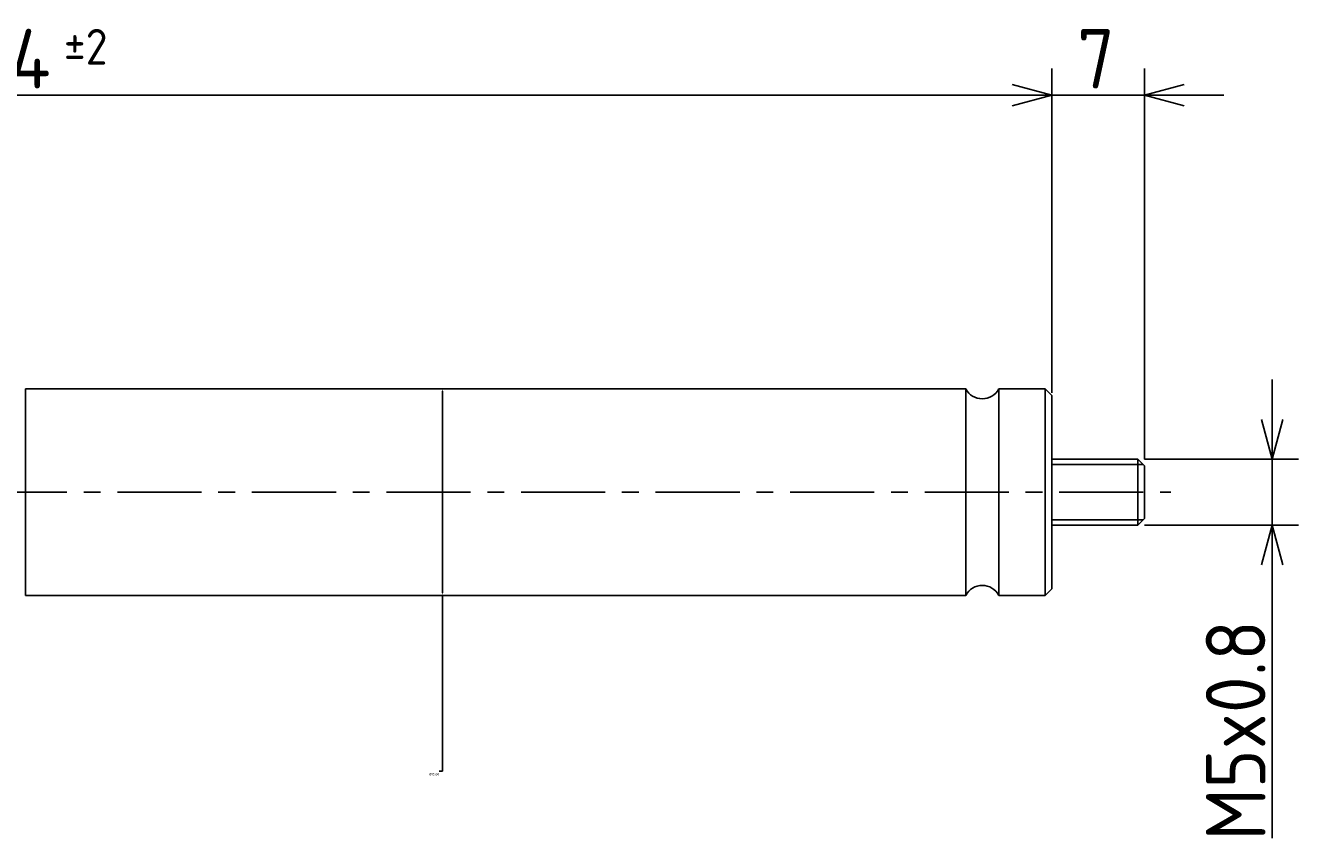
# Model space of a CAD drawing. Extents: x 73 to 270, y 149 to 210.
# Tile 3 of 3: x 174 to 270, y 149 to 210. Entities that reach past the tile are written whole.
import ezdxf

# ---------------------------------------------------------------- set-up
doc = ezdxf.new("R2010")
doc.units = 0
doc.header["$LTSCALE"] = 0.2
doc.linetypes.add('CENTER', pattern=[50.8, 31.75, -6.35, 6.35, -6.35])
doc.layers.get('0').update_dxf_attribs({"linetype": 'CONTINUOUS'})
doc.layers.get('DEFPOINTS').update_dxf_attribs({"linetype": 'CONTINUOUS'})
for name, color, linetype in [('18-0-CON', 3, 'CONTINUOUS'), ('18-2-CEN', 1, 'CENTER'), ('35-0-CON', 7, 'CONTINUOUS')]:
    doc.layers.add(name, color=color, linetype=linetype)
doc.styles.add('DIMENSION', font='isocp.shx', dxfattribs={"bigfont": 'bigfont.shx'})
doc.styles.get("Standard").update_dxf_attribs({"font": 'isocp.shx', "bigfont": 'bigfont.shx'})
doc.dimstyles.get("Standard").update_dxf_attribs({"dimtxt": 0.18, "dimasz": 0.18, "dimexe": 0.18, "dimexo": 0.0625, "dimgap": 0.09, "dimtad": 0, "dimtih": 1, "dimtoh": 1, "dimzin": 0, "dimcen": 0.09, "dimazin": 3, "dimtfac": 1, "dimtofl": 0, "dimtmove": 0, "dimatfit": 3})

# ---------------------------------------------------------------- blocks, each defined once
blk = doc.blocks.new('_OPEN30')
at = {"color": 0, "linetype": 'BYBLOCK'}
for p, q in [((-1, 0.268), (0, 0)), ((0, 0), (-1, -0.268)), ((0, 0), (-1, 0))]:
    blk.add_line(p, q, dxfattribs=at)
blk = doc.blocks.new('*U29')
at = {"layer": '18-0-CON', "color": 161, "style": 'DIMENSION'}
for s, height, p in [('154', 4.5, (167.762, 205.5)), ('±2', 2.7, (176.762, 207.3))]:
    blk.add_text(s, height=height, dxfattribs=at).set_placement(p)
blk = doc.blocks.new('*D28')
at = {"layer": '18-0-CON', "color": 161}
for p, q in [((97.369, 178.5), (97.369, 207)), ((251.369, 182.8), (251.369, 207)), ((100.369, 205), (248.369, 205))]:
    blk.add_line(p, q, dxfattribs=at)
at = {"layer": 'DEFPOINTS', "color": 0}
for p in [(251.369, 205), (251.369, 182.3), (97.369, 178)]:
    blk.add_point(p, dxfattribs=at)
at = {"layer": '18-0-CON'}
blk.add_blockref('*U29', (0, 0), dxfattribs=at)
at = {"layer": '18-0-CON', "color": 161, "xscale": 3.000000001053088, "yscale": 3.000000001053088, "zscale": 3.000000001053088, "rotation": 180}
blk.add_blockref('_OPEN30', (97.369, 205), dxfattribs=at)
at = {"layer": '18-0-CON', "color": 161, "xscale": 3.000000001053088, "yscale": 3.000000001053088, "zscale": 3.000000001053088}
blk.add_blockref('_OPEN30', (251.369, 205), dxfattribs=at)
blk = doc.blocks.new('*U31')
at = {"layer": '18-0-CON', "color": 161, "style": 'DIMENSION'}
blk.add_text('7', height=4.5, dxfattribs=at).set_placement((253.294, 205.5))
blk = doc.blocks.new('*D30')
at = {"layer": '18-0-CON', "color": 161}
for p, q in [((251.369, 182.5), (251.369, 207)), ((258.369, 177.5), (258.369, 207)), ((248.369, 205), (245.369, 205)), ((251.369, 205), (258.369, 205)), ((261.369, 205), (264.369, 205))]:
    blk.add_line(p, q, dxfattribs=at)
at = {"layer": 'DEFPOINTS', "color": 0}
for p in [(258.369, 205), (251.369, 182), (258.369, 177)]:
    blk.add_point(p, dxfattribs=at)
at = {"layer": '18-0-CON'}
blk.add_blockref('*U31', (0, 0), dxfattribs=at)
at = {"layer": '18-0-CON', "color": 161, "xscale": 3.000000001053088, "yscale": 3.000000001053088, "zscale": 3.000000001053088}
blk.add_blockref('_OPEN30', (251.369, 205), dxfattribs=at)
at = {"layer": '18-0-CON', "color": 161, "xscale": 3.000000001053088, "yscale": 3.000000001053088, "zscale": 3.000000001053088, "rotation": 180}
blk.add_blockref('_OPEN30', (258.369, 205), dxfattribs=at)
blk = doc.blocks.new('*D91')
at = {"layer": '18-0-CON', "color": 0}
for p, q in [((205.431, 182.8), (205.549, 182.8)), ((205.369, 182.62), (205.369, 167.38)), ((205.369, 153.92), (205.369, 167.2)), ((205.431, 167.2), (205.549, 167.2)), ((205.119, 153.92), (205.369, 153.92))]:
    blk.add_line(p, q, dxfattribs=at)
for points in [[(205.339, 182.62), (205.399, 182.62), (205.369, 182.8)], [(205.339, 167.38), (205.399, 167.38), (205.369, 167.2)]]:
    blk.add_solid(points, dxfattribs=at)
at = {"layer": 'DEFPOINTS', "color": 0}
for p in [(205.369, 182.8), (205.369, 167.2), (205.369, 167.2)]:
    blk.add_point(p, dxfattribs=at)
at = {"layer": '18-0-CON', "color": 0}
blk.add_text('%%c15.60', height=0.18, dxfattribs=at).set_placement((204.354, 153.601))
blk = doc.blocks.new('*U40')
at = {"layer": '18-0-CON', "color": 161, "style": 'DIMENSION'}
blk.add_text('M5x0.8', height=4.5, rotation=90, dxfattribs=at).set_placement((267.5, 148.675))
blk = doc.blocks.new('*D39')
at = {"layer": '18-0-CON', "color": 161}
for p, q in [((268, 180.5), (268, 183.5)), ((258.369, 177.5), (270, 177.5)), ((268, 177.5), (268, 172.5)), ((258.369, 172.5), (270, 172.5)), ((268, 169.5), (268, 148.85))]:
    blk.add_line(p, q, dxfattribs=at)
at = {"layer": 'DEFPOINTS', "color": 0}
for p in [(257.869, 177.5), (257.869, 172.5), (268, 172.5)]:
    blk.add_point(p, dxfattribs=at)
at = {"layer": '18-0-CON', "color": 161, "xscale": 3.000000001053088, "yscale": 3.000000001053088, "zscale": 3.000000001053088}
for p, rotation in [((268, 177.5), 270), ((268, 172.5), 90)]:
    blk.add_blockref('_OPEN30', p, dxfattribs=dict(at, rotation=rotation))
at = {"layer": '18-0-CON'}
blk.add_blockref('*U40', (0, 0), dxfattribs=at)

msp = doc.modelspace()

# ---------------------------------------------------------------- linework, layer by layer
at = {"layer": '18-0-CON'}
for p, q in [((251.369, 177.1), (258.269, 177.1)), ((251.369, 172.9), (258.269, 172.9))]:
    msp.add_line(p, q, dxfattribs=at)
at = {"layer": '18-2-CEN'}
msp.add_line((89.369, 175), (260.369, 175), dxfattribs=at)
at = {"layer": '35-0-CON'}
for p, q in [((173.869, 182.8), (244.869, 182.8)), ((173.869, 175), (173.869, 182.8)), ((244.869, 175), (244.869, 182.8)), ((247.369, 182.8), (250.869, 182.8)), ((247.369, 175), (247.369, 182.8)), ((250.869, 182.8), (251.369, 182.3)), ((250.869, 182.8), (250.869, 175)), ((251.369, 175), (251.369, 182.3)), ((251.369, 177.5), (257.869, 177.5)), ((257.869, 177.5), (258.369, 177)), ((257.869, 177.5), (257.869, 172.5)), ((258.369, 175), (258.369, 177)), ((173.869, 175), (173.869, 167.2)), ((244.869, 175), (244.869, 167.2)), ((247.369, 175), (247.369, 167.2)), ((250.869, 167.2), (250.869, 175)), ((251.369, 175), (251.369, 167.7)), ((258.369, 175), (258.369, 173)), ((251.369, 172.5), (257.869, 172.5)), ((257.869, 172.5), (258.369, 173)), ((250.869, 167.2), (251.369, 167.7)), ((173.869, 167.2), (244.869, 167.2)), ((247.369, 167.2), (250.869, 167.2))]:
    msp.add_line(p, q, dxfattribs=at)
for centre, start, end in [((246.119, 183.467), 208.07249, 331.92751), ((246.119, 166.533), 28.07249, 151.92751)]:
    msp.add_arc(centre, 1.417, start, end, dxfattribs=at)

# ---------------------------------------------------------------- dimensions: what is measured, and where the dimension line sits
at = {"layer": '18-0-CON'}
for base, p1, p2, override, picture, middle in [((251.369, 205), (97.369, 178), (251.369, 182.3), {"dimscale": 1, "dimgap": 0.5, "dimtol": 1, "dimlim": 0, "dimtp": 2, "dimtm": 2, "dimtolj": 2}, '*D28', (174.369, 207.75)), ((258.369, 205), (251.369, 182), (258.369, 177), {"dimscale": 1}, '*D30', (254.869, 207.75))]:
    dim = msp.add_linear_dim(base=base, p1=p1, p2=p2, dimstyle='Standard', override=override, dxfattribs=at)
    dim.commit()
    dim.dimension.update_dxf_attribs({"geometry": picture, "text_midpoint": middle})
dim = msp.add_linear_dim(base=(205.369, 167.2), p1=(205.369, 182.8), p2=(205.369, 167.2), angle=90, dimstyle='Standard', override={"dimscale": 1, "dimpost": '%%c<>', "dimtmove": 1}, dxfattribs=at)
dim.commit()
dim.dimension.update_dxf_attribs({"geometry": '*D91', "text_midpoint": (204.714, 153.92), "dimtype": 128})
dim = msp.add_linear_dim(base=(268, 172.5), p1=(257.869, 177.5), p2=(257.869, 172.5), angle=90, dimstyle='Standard', override={"dimscale": 1, "dimpost": 'M<>x0.8'}, dxfattribs=at)
dim.commit()
dim.dimension.update_dxf_attribs({"geometry": '*D39', "text_midpoint": (265.25, 157.675)})

doc.saveas('drawing.dxf')
